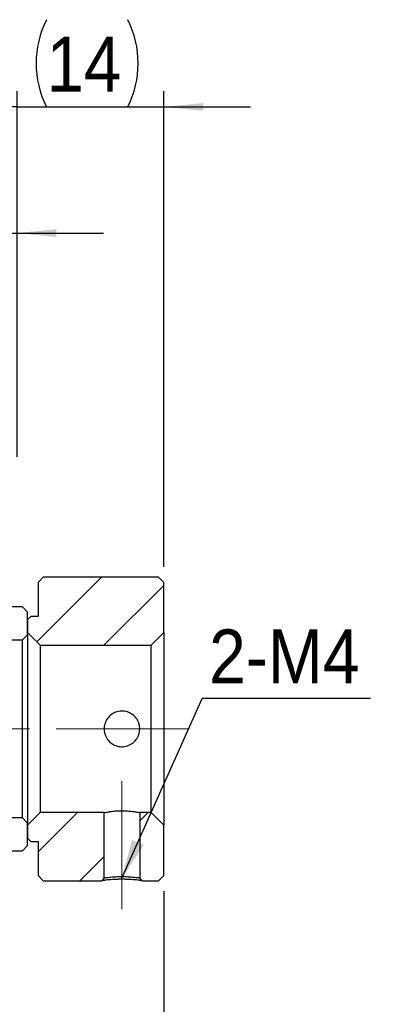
# Model space of a CAD drawing. Header units: millimetres. Extents: x 34 to 537, y 56 to 296.
# Tile 8 of 9: x 368 to 402, y 113 to 207. Entities that reach past the tile are written whole.
import ezdxf

# ---------------------------------------------------------------- set-up
doc = ezdxf.new("R2010")
doc.units = ezdxf.units.MM
doc.header["$LTSCALE"] = 1.5
doc.linetypes.add('CENTERX2', pattern=[20.32, 12.7, -2.54, 2.54, -2.54])
doc.layers.add('FORMAT', color=7, linetype='Continuous')
doc.styles.add('SLDTEXTSTYLE0', font='GOTHIC.TTF', dxfattribs={"width": 0.913})
doc.styles.get("Standard").update_dxf_attribs({"font": 'GOTHIC.TTF'})
doc.dimstyles.new('SLDDIMSTYLE1', dxfattribs={"dimtxt": 5.25, "dimasz": 3.75, "dimexe": 0, "dimexo": 0.0625, "dimgap": 1.3125, "dimtad": 1, "dimrnd": 1e-09, "dimzin": 12, "dimdsep": 46, "dimtxsty": 'SLDTEXTSTYLE0', "dimsah": 1, "dimcen": 0.09, "dimadec": 0, "dimazin": 3, "dimtfac": 1, "dimtofl": 0, "dimtmove": 0, "dimatfit": 3, "dimfxl": 0, "dimfrac": 2, "dimtolj": 1, "dimtzin": 12, "dimarcsym": 0})
doc.dimstyles.new('SLDDIMSTYLE2', dxfattribs={"dimtxt": 5.25, "dimasz": 3.75, "dimexe": 0, "dimexo": 0.0625, "dimgap": 1.3125, "dimtad": 1, "dimrnd": 1e-09, "dimzin": 12, "dimdsep": 46, "dimtxsty": 'SLDTEXTSTYLE0', "dimsah": 1, "dimcen": 0.09, "dimadec": 0, "dimazin": 3, "dimtfac": 1, "dimtmove": 0, "dimatfit": 0, "dimfxl": 0, "dimfrac": 2, "dimtolj": 1, "dimtzin": 12, "dimarcsym": 0})
doc.dimstyles.new('SLDDIMSTYLE3', dxfattribs={"dimtxt": 0.18, "dimasz": 3.75, "dimexe": 0, "dimexo": 0.0625, "dimgap": 0, "dimtad": 0, "dimtih": 1, "dimtoh": 1, "dimdec": 0, "dimrnd": 1e-09, "dimzin": 0, "dimdsep": 46, "dimtxsty": 'Standard', "dimsah": 1, "dimcen": 0.09, "dimadec": 0, "dimazin": 0, "dimtfac": 3.75, "dimtdec": 0, "dimtofl": 0, "dimtmove": 0, "dimatfit": 3, "dimfxl": 0, "dimfrac": 2, "dimtolj": 1, "dimtzin": 0, "dimarcsym": 0})

# ---------------------------------------------------------------- blocks, each defined once
blk = doc.blocks.new('_D_14')
at = {"layer": 'FORMAT', "color": 7}
for p, q in [((344.996, 178.785), (344.996, 188.152)), ((367.996, 165.285), (367.996, 188.152)), ((344.996, 186.652), (336.746, 186.652)), ((344.996, 186.652), (367.996, 186.652)), ((367.996, 186.652), (376.246, 186.652))]:
    blk.add_line(p, q, dxfattribs=at)
for points in [[(344.996, 186.652), (341.246, 187.027), (341.246, 186.277)], [(367.996, 186.652), (371.746, 186.277), (371.746, 187.027)]]:
    blk.add_solid(points, dxfattribs=at)
at = {"layer": 'FORMAT', "color": 7, "insert": (353.715, 193.358), "char_height": 5.25, "attachment_point": 1, "style": 'SLDTEXTSTYLE0'}
blk.add_mtext('23', dxfattribs=at)
blk = doc.blocks.new('_D_16')
at = {"layer": 'FORMAT', "color": 7}
for p, q in [((367.996, 165.285), (367.996, 200.207)), ((381.996, 154.785), (381.996, 200.207)), ((367.996, 198.707), (359.746, 198.707)), ((367.996, 198.707), (381.996, 198.707)), ((381.996, 198.707), (390.246, 198.707))]:
    blk.add_line(p, q, dxfattribs=at)
for centre, start, end in [((379.132, 202.874), 153.43495, 206.56505), ((370.222, 202.874), 333.43495, 26.56505)]:
    blk.add_arc(centre, 9.318, start, end, dxfattribs=at)
for points in [[(367.996, 198.707), (364.246, 199.082), (364.246, 198.332)], [(381.996, 198.707), (385.746, 198.332), (385.746, 199.082)]]:
    blk.add_solid(points, dxfattribs=at)
at = {"layer": 'FORMAT', "color": 7, "insert": (370.798, 205.413), "char_height": 5.25, "attachment_point": 1, "style": 'SLDTEXTSTYLE0'}
blk.add_mtext('14', dxfattribs=at)
blk = doc.blocks.new('_D_19')
at = {"layer": 'FORMAT', "color": 7}
for p, q in [((381.996, 123.785), (381.996, 90.512)), ((334.996, 118.785), (334.996, 90.512)), ((334.996, 92.012), (381.996, 92.012))]:
    blk.add_line(p, q, dxfattribs=at)
for points in [[(334.996, 92.012), (338.746, 91.637), (338.746, 92.387)], [(381.996, 92.012), (378.246, 92.387), (378.246, 91.637)]]:
    blk.add_solid(points, dxfattribs=at)
at = {"layer": 'FORMAT', "color": 7, "insert": (354.931, 98.718), "char_height": 5.25, "attachment_point": 1, "style": 'SLDTEXTSTYLE0'}
blk.add_mtext('47', dxfattribs=at)
blk = doc.blocks.new('SW_NOTE_4')
at = {"layer": 'FORMAT', "color": 0}
blk.add_line((16.049, 0), (0, 0), dxfattribs=at)
at = {"layer": 'FORMAT', "color": 0, "insert": (0.664, 6.585), "char_height": 5.1594, "attachment_point": 1, "style": 'SLDTEXTSTYLE0'}
blk.add_mtext('2-M4', dxfattribs=at)

msp = doc.modelspace()

# ---------------------------------------------------------------- hatches: boundary and pattern name
at = {"linetype": 'Continuous', "lineweight": 18}
h = msp.add_hatch(dxfattribs=at)
h.set_pattern_fill('ANSI32', scale=1.5, style=0)
h.paths.add_polyline_path([(369.296004, 150.035454), (368.996004, 149.735454), (368.996004, 148.485454), (370.196004, 147.285454), (380.796004, 147.285454), (381.996004, 148.485454), (381.996004, 153.285454), (381.496004, 153.785454), (370.496004, 153.785454), (369.996004, 153.285454), (369.996004, 150.035454)], flags=0)
h = msp.add_hatch(dxfattribs=at)
h.set_pattern_fill('ANSI31', scale=1.5, style=0)
edge = h.paths.add_edge_path(flags=0)
edge.add_line((368.496004, 147.785454), (368.996004, 148.285454))
edge.add_line((368.996004, 148.285454), (368.996004, 150.435454))
edge.add_line((368.996004, 150.435454), (368.496004, 150.935454))
edge.add_line((368.496004, 150.935454), (359.496004, 150.935454))
edge.add_arc((359.496004, 150.435454), 0.5, 90, 180)
edge.add_line((358.996004, 150.435454), (358.996004, 148.285454))
edge.add_arc((359.496004, 148.285454), 0.5, 180, 270)
edge.add_line((359.496004, 147.785454), (368.496004, 147.785454))
h = msp.add_hatch(dxfattribs=at)
h.set_pattern_fill('ANSI31', scale=1.5, style=0)
edge = h.paths.add_edge_path(flags=0)
edge.add_line((368.996004, 130.285454), (368.496004, 130.785454))
edge.add_line((368.496004, 130.785454), (359.496004, 130.785454))
edge.add_arc((359.496004, 130.285454), 0.5, 90, 180)
edge.add_line((358.996004, 130.285454), (358.996004, 128.135454))
edge.add_arc((359.496004, 128.135454), 0.5, 180, 270)
edge.add_line((359.496004, 127.635454), (368.496004, 127.635454))
edge.add_line((368.496004, 127.635454), (368.996004, 128.135454))
edge.add_line((368.996004, 128.135454), (368.996004, 130.285454))
h = msp.add_hatch(dxfattribs=at)
h.set_pattern_fill('ANSI32', scale=1.5, style=0)
edge = h.paths.add_edge_path(flags=0)
edge.add_line((370.196004, 131.285454), (368.996004, 130.085454))
edge.add_line((368.996004, 130.085454), (368.996004, 128.835454))
edge.add_line((368.996004, 128.835454), (369.296004, 128.535454))
edge.add_line((369.296004, 128.535454), (369.996004, 128.535454))
edge.add_line((369.996004, 128.535454), (369.996004, 125.285454))
edge.add_line((369.996004, 125.285454), (370.496004, 124.785454))
edge.add_line((370.496004, 124.785454), (376.066334, 124.785454))
edge.add_line((376.066333, 124.785454), (376.296006, 125.054023))
edge.add_line((376.296004, 125.054023), (376.296004, 131.285454))
edge.add_line((376.296004, 131.285454), (370.196004, 131.285454))
h = msp.add_hatch(dxfattribs=at)
h.set_pattern_fill('ANSI32', scale=1.5, style=0)
h.paths.add_polyline_path([(381.996004, 130.085454), (380.796004, 131.285454), (379.696004, 131.285454), (379.696004, 125.054022), (379.925676, 124.785454), (381.496004, 124.785454), (381.996004, 125.285454)], flags=0)

# ---------------------------------------------------------------- linework, layer by layer
at = {"color": 7, "linetype": 'Continuous', "lineweight": 25}
for p, q in [((369.996004, 153.285454), (370.496004, 153.785454)), ((381.496004, 153.785454), (370.496004, 153.785454)), ((381.496004, 153.785454), (381.996004, 153.285454)), ((369.996004, 153.285454), (369.996004, 150.035454)), ((381.996004, 148.485454), (381.996004, 153.285454)), ((368.496004, 150.935454), (359.496004, 150.935454)), ((368.496004, 150.935454), (368.996004, 150.435454)), ((368.996004, 148.285454), (368.996004, 150.435454)), ((368.996004, 149.735454), (369.296004, 150.035454)), ((368.996004, 149.735454), (368.996004, 148.485454)), ((369.996004, 150.035454), (369.296004, 150.035454)), ((359.496004, 147.785454), (368.496004, 147.785454)), ((368.996004, 148.285454), (368.496004, 147.785454)), ((368.496004, 130.785454), (368.496004, 147.785454)), ((370.196004, 147.285454), (368.996004, 148.485454)), ((368.996004, 148.285454), (368.996004, 130.285454)), ((381.996004, 148.485454), (380.796004, 147.285454)), ((381.996004, 148.485454), (381.996004, 130.085454)), ((370.196004, 147.285454), (370.196004, 131.285454)), ((370.196004, 147.285454), (380.796004, 147.285454)), ((380.796004, 131.285454), (380.796004, 147.285454)), ((368.496004, 130.785454), (359.496004, 130.785454)), ((368.496004, 130.785454), (368.996004, 130.285454)), ((368.996004, 130.085454), (370.196004, 131.285454)), ((376.296004, 131.285454), (370.196004, 131.285454)), ((376.296004, 125.054023), (376.296004, 131.285454)), ((379.696004, 131.285454), (379.696004, 125.054022)), ((380.796004, 131.285454), (379.696004, 131.285454)), ((380.796004, 131.285454), (381.996004, 130.085454)), ((368.996004, 128.135454), (368.996004, 130.285454)), ((368.996004, 130.085454), (368.996004, 128.835454)), ((381.996004, 125.285454), (381.996004, 130.085454)), ((368.996004, 128.135454), (368.496004, 127.635454)), ((369.296004, 128.535454), (368.996004, 128.835454)), ((369.296004, 128.535454), (369.996004, 128.535454)), ((369.996004, 128.535454), (369.996004, 125.285454)), ((359.496004, 127.635454), (368.496004, 127.635454)), ((370.496004, 124.785454), (369.996004, 125.285454)), ((381.996004, 125.285454), (381.496004, 124.785454)), ((370.496004, 124.785454), (376.066334, 124.785454)), ((376.296006, 125.054023), (376.066333, 124.785454)), ((379.925676, 124.785454), (379.696004, 125.054022)), ((379.925676, 124.785454), (381.496004, 124.785454))]:
    msp.add_line(p, q, dxfattribs=at)
for points, knots in [([(379.696004, 139.285454), (379.677635, 139.096657), (379.640907, 138.719161), (379.355105, 138.215191), (378.930975, 137.826404), (378.394797, 137.59926), (377.816815, 137.562989), (377.264628, 137.71635), (376.792415, 138.040153), (376.448659, 138.505526), (376.277989, 139.061793), (376.300943, 139.63881), (376.508869, 140.171944), (376.879921, 140.610173), (377.379654, 140.904995), (377.949962, 141.017043), (378.519278, 140.935698), (379.028988, 140.675424), (379.426, 140.260711), (379.658805, 139.771728), (379.684779, 139.432185), (379.696004, 139.285454)], [0, 0, 0, 0, 0.052873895, 0.10572027, 0.159286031, 0.213396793, 0.266703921, 0.319105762, 0.371912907, 0.425792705, 0.479764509, 0.53272034, 0.58514136, 0.638281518, 0.692335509, 0.746076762, 0.798716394, 0.85120388, 0.904700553, 0.958817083, 1, 1, 1, 1]), ([(376.296004, 131.285454), (376.303204, 131.286993), (376.32189, 131.290989), (376.510615, 131.329966), (376.879441, 131.3928), (377.379782, 131.450286), (377.949928, 131.47522), (378.519287, 131.456985), (379.028986, 131.404558), (379.426001, 131.340625), (379.658805, 131.293468), (379.684779, 131.287872), (379.696004, 131.285454)], [0, 0, 0, 0, 0.065704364, 0.170516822, 0.276767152, 0.384844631, 0.492296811, 0.597546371, 0.702491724, 0.809454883, 0.917657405, 1, 1, 1, 1]), ([(376.296004, 125.054023), (376.315036, 125.057828), (376.345671, 125.063953), (376.545933, 125.090967), (376.783198, 125.119573), (377.085836, 125.148611), (377.487696, 125.174381), (377.995741, 125.192331), (378.503918, 125.174368), (378.90609, 125.148594), (379.208816, 125.119573), (379.445971, 125.090998), (379.646268, 125.063974), (379.676935, 125.057838), (379.696004, 125.054022)], [0, 0, 0, 0, 0.109208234, 0.175790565, 0.250118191, 0.324547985, 0.391056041, 0.49994087, 0.60886238, 0.675424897, 0.749932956, 0.824189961, 0.890681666, 1, 1, 1, 1]), ([(379.925676, 124.785454), (379.899614, 124.789697), (379.847608, 124.798163), (379.390753, 124.852203), (378.866884, 124.896701), (378.378137, 124.916222), (377.999417, 124.921031), (377.617278, 124.915893), (377.13285, 124.895613), (376.596213, 124.852691), (376.156648, 124.797793), (376.096469, 124.789571), (376.066334, 124.785454)], [0, 0, 0, 0, 0.126037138, 0.251506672, 0.376131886, 0.437136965, 0.500560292, 0.562137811, 0.62476343, 0.748951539, 0.874283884, 1, 1, 1, 1])]:
    msp.add_open_spline(points, degree=3, knots=knots, dxfattribs=at)
at = {"layer": 'FORMAT', "color": 7, "linetype": 'CENTERX2', "lineweight": 18, "ltscale": 0.666667}
for p, q in [((384.418227, 139.285454), (319.996004, 139.285454)), ((377.996005, 122.054023), (377.996003, 134.285454))]:
    msp.add_line(p, q, dxfattribs=at)

# ---------------------------------------------------------------- block references
at = {"layer": 'FORMAT', "color": 7}
msp.add_blockref('SW_NOTE_4', (385.647059, 142.201715), dxfattribs=at)

# ---------------------------------------------------------------- dimensions: what is measured, and where the dimension line sits
dim = msp.add_linear_dim(base=(381.996004, 198.706996), p1=(367.996004, 163.785454), p2=(381.996004, 153.285454), text='(<>)', dimstyle='SLDDIMSTYLE2', dxfattribs=at)
dim.commit()
dim.dimension.update_dxf_attribs({"geometry": '_D_16', "text_midpoint": (374.676909, 198.706996), "dimtype": 160})
for base, p1, p2, dimstyle, picture, middle in [((367.996004, 186.652382), (344.996004, 177.285454), (367.996004, 163.785454), 'SLDDIMSTYLE2', '_D_14', (357.594102, 186.652382)), ((381.996004, 92.012354), (334.996004, 120.285454), (381.996004, 125.285454), 'SLDDIMSTYLE1', '_D_19', (358.810324, 92.012354))]:
    dim = msp.add_linear_dim(base=base, p1=p1, p2=p2, dimstyle=dimstyle, dxfattribs=at)
    dim.commit()
    dim.dimension.update_dxf_attribs({"geometry": picture, "text_midpoint": middle, "dimtype": 160})

# ---------------------------------------------------------------- leaders
msp.add_leader([(377.996005, 125.014268), (385.647059, 142.201715)], dimstyle='SLDDIMSTYLE3', dxfattribs=at)

doc.saveas('drawing.dxf')
